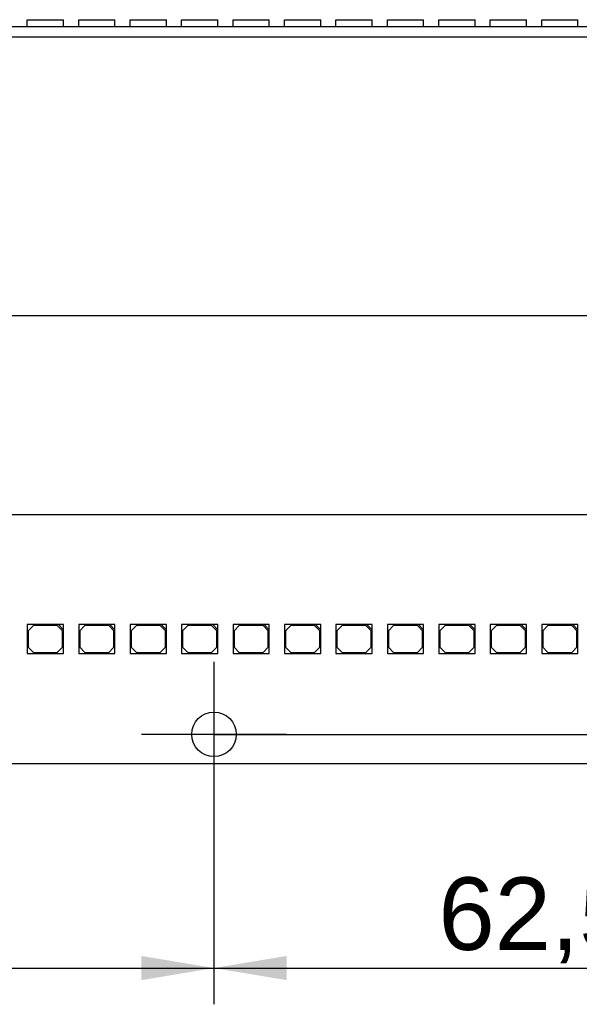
# Model space of a CAD drawing. Header units: millimetres. Extents: x 10 to 580, y 10 to 410.
# Tile 16 of 20: x 380 to 407, y 239 to 286. Entities that reach past the tile are written whole.
import ezdxf
from ezdxf.enums import TextEntityAlignment as Align
from ezdxf.lldxf.tags import DXFTag

# ---------------------------------------------------------------- set-up
doc = ezdxf.new("R2010")
doc.units = ezdxf.units.MM
doc.layers.add('Default', color=7, linetype='Continuous')
doc.layers.add('LINLED_560X24MM_', color=7, linetype='Continuous')
doc.styles.add('SEACAD_Arial', font='arial.ttf')
tags = doc.linetypes.add('CENTER2', pattern=[28.575, 19.05, -3.175, 3.175, -3.175]).pattern_tags.tags
tags[10:11] = [DXFTag(74, 4), DXFTag(75, 0), DXFTag(340, '0'), DXFTag(46, 0.0), DXFTag(50, 0.0), DXFTag(44, 0.0), DXFTag(45, 0.0)]
tags[8:9] = [DXFTag(74, 4), DXFTag(75, 0), DXFTag(340, '0'), DXFTag(46, 0.0), DXFTag(50, 0.0), DXFTag(44, 0.0), DXFTag(45, 0.0)]
tags[6:7] = [DXFTag(74, 4), DXFTag(75, 0), DXFTag(340, '0'), DXFTag(46, 0.0), DXFTag(50, 0.0), DXFTag(44, 0.0), DXFTag(45, 0.0)]
tags[4:5] = [DXFTag(74, 4), DXFTag(75, 0), DXFTag(340, '0'), DXFTag(46, 0.0), DXFTag(50, 0.0), DXFTag(44, 0.0), DXFTag(45, 0.0)]
doc.dimstyles.new('ISO', dxfattribs={"dimtxt": 3.5, "dimasz": 3.5, "dimexe": 1.75, "dimexo": 0, "dimgap": 0.875, "dimtad": 1, "dimlfac": 2, "dimtxsty": 'SEACAD_Arial', "dimblk1": '_SE_FILLED', "dimblk2": '_SE_FILLED', "dimsah": 1, "dimcen": 1.75, "dimadec": 0, "dimazin": 0, "dimtfac": 0.5, "dimtdec": 3, "dimtmove": 0, "dimatfit": 3, "dimfxl": 1, "dimarcsym": 0})

# ---------------------------------------------------------------- blocks, each defined once
blk = doc.blocks.new('SEANNOT_GROUP4')
at = {"layer": 'Default', "color": 7, "linetype": 'CENTER2'}
for p, q in [((388.996, 255.499), (388.996, 248.499)), ((392.496, 251.999), (385.496, 251.999))]:
    blk.add_line(p, q, dxfattribs=at)
blk = doc.blocks.new('SE')
at = {"layer": 'LINLED_560X24MM_', "color": 7, "linetype": 'Continuous'}
for p, q in [((358.821, 286.165), (419.171, 286.165)), ((379.983, 286.49), (381.733, 286.49)), ((379.983, 286.165), (379.983, 286.49)), ((381.733, 286.165), (381.733, 286.49)), ((382.466, 286.49), (384.216, 286.49)), ((382.466, 286.165), (382.466, 286.49)), ((384.216, 286.165), (384.216, 286.49)), ((384.949, 286.49), (386.699, 286.49)), ((384.949, 286.165), (384.949, 286.49)), ((386.699, 286.165), (386.699, 286.49)), ((387.432, 286.49), (389.182, 286.49)), ((387.432, 286.165), (387.432, 286.49)), ((389.182, 286.165), (389.182, 286.49)), ((389.915, 286.49), (391.665, 286.49)), ((389.915, 286.165), (389.915, 286.49)), ((391.665, 286.165), (391.665, 286.49)), ((392.398, 286.49), (394.148, 286.49)), ((392.398, 286.165), (392.398, 286.49)), ((394.148, 286.165), (394.148, 286.49)), ((394.881, 286.49), (396.631, 286.49)), ((394.881, 286.165), (394.881, 286.49)), ((396.631, 286.165), (396.631, 286.49)), ((397.364, 286.49), (399.114, 286.49)), ((397.364, 286.165), (397.364, 286.49)), ((399.114, 286.165), (399.114, 286.49)), ((399.847, 286.49), (401.597, 286.49)), ((399.847, 286.165), (399.847, 286.49)), ((401.597, 286.165), (401.597, 286.49)), ((402.33, 286.49), (404.08, 286.49)), ((402.33, 286.165), (402.33, 286.49)), ((404.08, 286.165), (404.08, 286.49)), ((404.813, 286.49), (406.563, 286.49)), ((404.813, 286.165), (404.813, 286.49)), ((406.563, 286.165), (406.563, 286.49)), ((358.821, 285.665), (419.171, 285.665))]:
    blk.add_line(p, q, dxfattribs=at)
blk = doc.blocks.new('SE1')
at = {"layer": 'LINLED_560X24MM_', "color": 7, "linetype": 'Continuous'}
for p, q in [((419.171, 262.599), (358.821, 262.599)), ((381.483, 257.299), (379.983, 257.299)), ((379.983, 257.299), (379.983, 255.899)), ((380.283, 257.249), (380.033, 256.999)), ((381.433, 257.249), (380.283, 257.249)), ((381.683, 256.999), (381.433, 257.249)), ((381.733, 257.299), (381.483, 257.299)), ((381.483, 257.299), (381.733, 257.049)), ((381.733, 257.049), (381.733, 257.299)), ((383.966, 257.299), (382.466, 257.299)), ((382.466, 257.299), (382.466, 255.899)), ((382.766, 257.249), (382.516, 256.999)), ((383.916, 257.249), (382.766, 257.249)), ((384.166, 256.999), (383.916, 257.249)), ((384.216, 257.299), (383.966, 257.299)), ((383.966, 257.299), (384.216, 257.049)), ((384.216, 257.049), (384.216, 257.299)), ((386.449, 257.299), (384.949, 257.299)), ((384.949, 257.299), (384.949, 255.899)), ((385.249, 257.249), (384.999, 256.999)), ((386.399, 257.249), (385.249, 257.249)), ((386.649, 256.999), (386.399, 257.249)), ((386.699, 257.299), (386.449, 257.299)), ((386.449, 257.299), (386.699, 257.049)), ((386.699, 257.049), (386.699, 257.299)), ((388.932, 257.299), (387.432, 257.299)), ((387.432, 257.299), (387.432, 255.899)), ((387.732, 257.249), (387.482, 256.999)), ((388.882, 257.249), (387.732, 257.249)), ((389.132, 256.999), (388.882, 257.249)), ((389.182, 257.299), (388.932, 257.299)), ((388.932, 257.299), (389.182, 257.049)), ((389.182, 257.049), (389.182, 257.299)), ((391.415, 257.299), (389.915, 257.299)), ((389.915, 257.299), (389.915, 255.899)), ((390.215, 257.249), (389.965, 256.999)), ((391.365, 257.249), (390.215, 257.249)), ((391.615, 256.999), (391.365, 257.249)), ((391.665, 257.299), (391.415, 257.299)), ((391.415, 257.299), (391.665, 257.049)), ((391.665, 257.049), (391.665, 257.299)), ((393.898, 257.299), (392.398, 257.299)), ((392.398, 257.299), (392.398, 255.899)), ((392.698, 257.249), (392.448, 256.999)), ((393.848, 257.249), (392.698, 257.249)), ((394.098, 256.999), (393.848, 257.249)), ((394.148, 257.299), (393.898, 257.299)), ((393.898, 257.299), (394.148, 257.049)), ((394.148, 257.049), (394.148, 257.299)), ((396.381, 257.299), (394.881, 257.299)), ((394.881, 257.299), (394.881, 255.899)), ((395.181, 257.249), (394.931, 256.999)), ((396.331, 257.249), (395.181, 257.249)), ((396.581, 256.999), (396.331, 257.249)), ((396.631, 257.299), (396.381, 257.299)), ((396.381, 257.299), (396.631, 257.049)), ((396.631, 257.049), (396.631, 257.299)), ((398.864, 257.299), (397.364, 257.299)), ((397.364, 257.299), (397.364, 255.899)), ((397.664, 257.249), (397.414, 256.999)), ((398.814, 257.249), (397.664, 257.249)), ((399.064, 256.999), (398.814, 257.249)), ((399.114, 257.299), (398.864, 257.299)), ((398.864, 257.299), (399.114, 257.049)), ((399.114, 257.049), (399.114, 257.299)), ((401.347, 257.299), (399.847, 257.299)), ((399.847, 257.299), (399.847, 255.899)), ((400.147, 257.249), (399.897, 256.999)), ((401.297, 257.249), (400.147, 257.249)), ((401.547, 256.999), (401.297, 257.249)), ((401.597, 257.299), (401.347, 257.299)), ((401.347, 257.299), (401.597, 257.049)), ((401.597, 257.049), (401.597, 257.299)), ((403.83, 257.299), (402.33, 257.299)), ((402.33, 257.299), (402.33, 255.899)), ((402.63, 257.249), (402.38, 256.999)), ((403.78, 257.249), (402.63, 257.249)), ((404.03, 256.999), (403.78, 257.249)), ((404.08, 257.299), (403.83, 257.299)), ((403.83, 257.299), (404.08, 257.049)), ((404.08, 257.049), (404.08, 257.299)), ((406.313, 257.299), (404.813, 257.299)), ((404.813, 257.299), (404.813, 255.899)), ((405.113, 257.249), (404.863, 256.999)), ((406.263, 257.249), (405.113, 257.249)), ((406.513, 256.999), (406.263, 257.249)), ((406.563, 257.299), (406.313, 257.299)), ((406.313, 257.299), (406.563, 257.049)), ((406.563, 257.049), (406.563, 257.299)), ((380.033, 256.999), (380.033, 256.199)), ((381.683, 256.199), (381.683, 256.999)), ((381.733, 255.899), (381.733, 257.049)), ((382.516, 256.999), (382.516, 256.199)), ((384.166, 256.199), (384.166, 256.999)), ((384.216, 255.899), (384.216, 257.049)), ((384.999, 256.999), (384.999, 256.199)), ((386.649, 256.199), (386.649, 256.999)), ((386.699, 255.899), (386.699, 257.049)), ((387.482, 256.999), (387.482, 256.199)), ((389.132, 256.199), (389.132, 256.999)), ((389.182, 255.899), (389.182, 257.049)), ((389.965, 256.999), (389.965, 256.199)), ((391.615, 256.199), (391.615, 256.999)), ((391.665, 255.899), (391.665, 257.049)), ((392.448, 256.999), (392.448, 256.199)), ((394.098, 256.199), (394.098, 256.999)), ((394.148, 255.899), (394.148, 257.049)), ((394.931, 256.999), (394.931, 256.199)), ((396.581, 256.199), (396.581, 256.999)), ((396.631, 255.899), (396.631, 257.049)), ((397.414, 256.999), (397.414, 256.199)), ((399.064, 256.199), (399.064, 256.999)), ((399.114, 255.899), (399.114, 257.049)), ((399.897, 256.999), (399.897, 256.199)), ((401.547, 256.199), (401.547, 256.999)), ((401.597, 255.899), (401.597, 257.049)), ((402.38, 256.999), (402.38, 256.199)), ((404.03, 256.199), (404.03, 256.999)), ((404.08, 255.899), (404.08, 257.049)), ((404.863, 256.999), (404.863, 256.199)), ((406.513, 256.199), (406.513, 256.999)), ((406.563, 255.899), (406.563, 257.049)), ((380.033, 256.199), (380.283, 255.949)), ((381.433, 255.949), (381.683, 256.199)), ((382.516, 256.199), (382.766, 255.949)), ((383.916, 255.949), (384.166, 256.199)), ((384.999, 256.199), (385.249, 255.949)), ((386.399, 255.949), (386.649, 256.199)), ((387.482, 256.199), (387.732, 255.949)), ((388.882, 255.949), (389.132, 256.199)), ((389.965, 256.199), (390.215, 255.949)), ((391.365, 255.949), (391.615, 256.199)), ((392.448, 256.199), (392.698, 255.949)), ((393.848, 255.949), (394.098, 256.199)), ((394.931, 256.199), (395.181, 255.949)), ((396.331, 255.949), (396.581, 256.199)), ((397.414, 256.199), (397.664, 255.949)), ((398.814, 255.949), (399.064, 256.199)), ((399.897, 256.199), (400.147, 255.949)), ((401.297, 255.949), (401.547, 256.199)), ((402.38, 256.199), (402.63, 255.949)), ((403.78, 255.949), (404.03, 256.199)), ((404.863, 256.199), (405.113, 255.949)), ((406.263, 255.949), (406.513, 256.199)), ((379.983, 255.899), (381.733, 255.899)), ((380.283, 255.949), (381.433, 255.949)), ((382.466, 255.899), (384.216, 255.899)), ((382.766, 255.949), (383.916, 255.949)), ((384.949, 255.899), (386.699, 255.899)), ((385.249, 255.949), (386.399, 255.949)), ((387.432, 255.899), (389.182, 255.899)), ((387.732, 255.949), (388.882, 255.949)), ((389.915, 255.899), (391.665, 255.899)), ((390.215, 255.949), (391.365, 255.949)), ((392.398, 255.899), (394.148, 255.899)), ((392.698, 255.949), (393.848, 255.949)), ((394.881, 255.899), (396.631, 255.899)), ((395.181, 255.949), (396.331, 255.949)), ((397.364, 255.899), (399.114, 255.899)), ((397.664, 255.949), (398.814, 255.949)), ((399.847, 255.899), (401.597, 255.899)), ((400.147, 255.949), (401.297, 255.949)), ((402.33, 255.899), (404.08, 255.899)), ((402.63, 255.949), (403.78, 255.949)), ((404.813, 255.899), (406.563, 255.899)), ((405.113, 255.949), (406.263, 255.949)), ((358.821, 250.599), (419.171, 250.599))]:
    blk.add_line(p, q, dxfattribs=at)
blk.add_circle((388.996, 251.999), 1.075, dxfattribs=at)
blk = doc.blocks.new('DMBLK28')
at = {"layer": 'Default', "linetype": 'Continuous'}
for points in [[(435.543, 264.699), (434.376, 264.699), (434.959, 261.199)], [(435.543, 248.499), (434.959, 251.999), (434.376, 248.499)]]:
    blk.add_hatch(color=7, dxfattribs=at).paths.add_polyline_path(points)
at = {"layer": 'Default', "color": 7, "linetype": 'Continuous'}
for p, q in [((434.959, 268.199), (434.959, 244.999)), ((420.246, 261.199), (436.709, 261.199)), ((388.996, 251.999), (436.709, 251.999))]:
    blk.add_line(p, q, dxfattribs=at)
at = {"layer": 'Default', "color": 7, "linetype": 'Continuous', "style": 'SEACAD_Arial'}
blk.add_text('18,4', height=3.5, rotation=90, dxfattribs=at).set_placement((430.584, 251.805), align=Align.TOP_LEFT)
blk = doc.blocks.new('_SE_FILLED')
at = {"color": 0}
blk.add_line((0, 0), (-1, 0), dxfattribs=at)
blk.add_solid([(0, 0), (-1, -0.1665), (-1, 0.1665), (0, 0)], dxfattribs=at)
blk = doc.blocks.new('DMBLK37')
at = {"layer": 'Default', "linetype": 'Continuous'}
for points in [[(361.246, 240.136), (361.246, 241.303), (357.746, 240.72)], [(385.496, 240.136), (388.996, 240.72), (385.496, 241.303)]]:
    blk.add_hatch(color=7, dxfattribs=at).paths.add_polyline_path(points)
at = {"layer": 'Default', "color": 7, "linetype": 'Continuous'}
for p, q in [((357.746, 261.199), (357.746, 238.97)), ((388.996, 251.999), (388.996, 238.97)), ((357.746, 240.72), (388.996, 240.72))]:
    blk.add_line(p, q, dxfattribs=at)
at = {"layer": 'Default', "color": 7, "linetype": 'Continuous', "style": 'SEACAD_Arial'}
blk.add_text('62,5', height=3.5, dxfattribs=at).set_placement((368.577, 245.095), align=Align.TOP_LEFT)
blk = doc.blocks.new('DMBLK38')
at = {"layer": 'Default', "linetype": 'Continuous'}
for points in [[(392.496, 240.136), (392.496, 241.303), (388.996, 240.72)], [(416.746, 240.136), (420.246, 240.72), (416.746, 241.303)]]:
    blk.add_hatch(color=7, dxfattribs=at).paths.add_polyline_path(points)
at = {"layer": 'Default', "color": 7, "linetype": 'Continuous'}
for p, q in [((420.246, 261.199), (420.246, 238.97)), ((388.996, 251.999), (388.996, 238.97)), ((388.996, 240.72), (420.246, 240.72))]:
    blk.add_line(p, q, dxfattribs=at)
at = {"layer": 'Default', "color": 7, "linetype": 'Continuous', "style": 'SEACAD_Arial'}
blk.add_text('62,5', height=3.5, dxfattribs=at).set_placement((399.827, 245.095), align=Align.TOP_LEFT)
blk = doc.blocks.new('DMBLK40')
at = {"layer": 'Default', "linetype": 'Continuous'}
for points in [[(151.346, 272.803), (147.846, 272.22), (151.346, 271.636)], [(424.146, 272.803), (424.146, 271.636), (427.646, 272.22)]]:
    blk.add_hatch(color=7, dxfattribs=at).paths.add_polyline_path(points)
at = {"layer": 'Default', "color": 7, "linetype": 'Continuous'}
for p, q in [((147.846, 259.349), (147.846, 273.97)), ((427.646, 259.349), (427.646, 273.97)), ((147.846, 272.22), (427.646, 272.22))]:
    blk.add_line(p, q, dxfattribs=at)
at = {"layer": 'Default', "color": 7, "linetype": 'Continuous', "style": 'SEACAD_Arial'}
blk.add_text('559,6', height=3.5, dxfattribs=at).set_placement((281.583, 276.595), align=Align.TOP_LEFT)

msp = doc.modelspace()

# ---------------------------------------------------------------- block references
at = {"layer": 'Default'}
for name in ['SE', 'SE1', 'SEANNOT_GROUP4']:
    msp.add_blockref(name, (0, 0), dxfattribs=at)

# ---------------------------------------------------------------- dimensions: what is measured, and where the dimension line sits
at = {"layer": 'Default', "color": 7, "linetype": 'Continuous'}
for base, p1, p2, angle, picture, middle, dimtype in [((147.8459, 272.2198), (147.8459, 253.8489), (427.6459, 253.8489), 0, 'DMBLK40', (287.7459, 272.2198), 161), ((434.9594, 251.9989), (420.2459, 261.1989), (388.9959, 251.9989), 90, 'DMBLK28', (434.9594, 256.5989), 160)]:
    dim = msp.add_linear_dim(base=base, p1=p1, p2=p2, angle=angle, text='\\A1;<>', dimstyle='ISO', dxfattribs=at)
    dim.commit()
    dim.dimension.update_dxf_attribs({"geometry": picture, "text_midpoint": middle, "dimtype": dimtype})
for base, p1, p2, picture, middle in [((388.9959, 240.7198), (357.7459, 261.1989), (388.9959, 251.9989), 'DMBLK37', (373.3709, 240.7198)), ((420.2459, 240.7198), (388.9959, 251.9989), (420.2459, 261.1989), 'DMBLK38', (404.6209, 240.7198))]:
    dim = msp.add_linear_dim(base=base, p1=p1, p2=p2, text='\\A1;<>', dimstyle='ISO', dxfattribs=at)
    dim.commit()
    dim.dimension.update_dxf_attribs({"geometry": picture, "text_midpoint": middle, "dimtype": 160})

doc.saveas('drawing.dxf')
